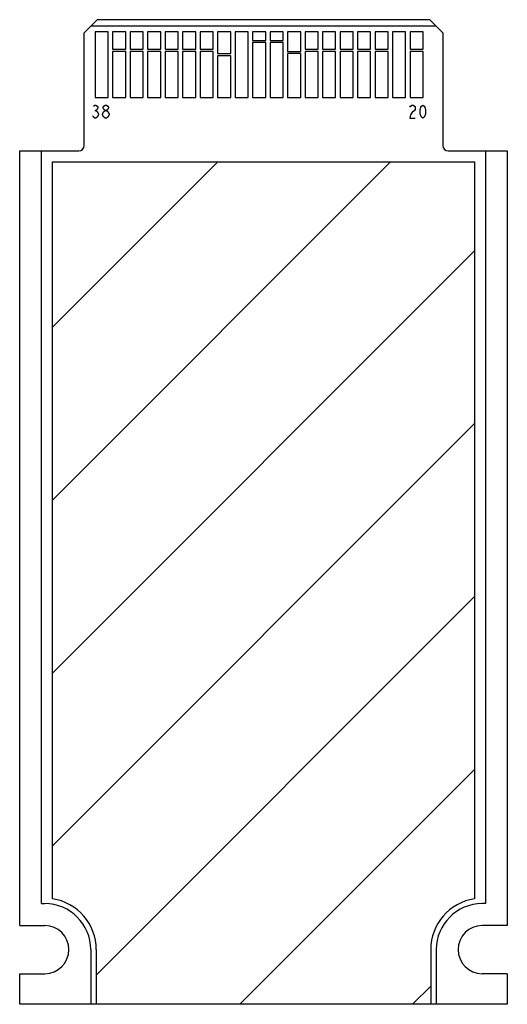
# Model space of a CAD drawing. Extents: x 0 to 44.6, y 0 to 90.
import ezdxf

# ---------------------------------------------------------------- set-up
doc = ezdxf.new("R2010")
doc.units = 0
doc.header["$LTSCALE"] = 30.734
doc.layers.get('0').update_dxf_attribs({"linetype": 'CONTINUOUS'})
for name, color, linetype in [('AXIS', 7, 'CONTINUOUS'), ('COSMETICS', 7, 'CONTINUOUS'), ('CURVES', 7, 'CONTINUOUS')]:
    doc.layers.add(name, color=color, linetype=linetype)

msp = doc.modelspace()

# ---------------------------------------------------------------- linework, layer by layer
at = {"color": 7, "linetype": 'CONTINUOUS'}
for p, q in [((5.9, 88.8), (7.1, 90)), ((37.5, 90), (7.1, 90)), ((38.7, 88.8), (37.5, 90)), ((38.1, 89.4), (6.5, 89.4)), ((5.9, 78.5), (5.9, 88.8)), ((6.9, 88.9), (6.9, 82.9)), ((8.1, 88.9), (6.9, 88.9)), ((8.1, 82.9), (8.1, 88.9)), ((8.5, 88.9), (8.5, 87.3)), ((9.7, 88.9), (8.5, 88.9)), ((9.7, 87.3), (9.7, 88.9)), ((10.1, 88.9), (10.1, 87.3)), ((11.3, 88.9), (10.1, 88.9)), ((11.3, 87.3), (11.3, 88.9)), ((11.7, 88.9), (11.7, 87.3)), ((12.9, 88.9), (11.7, 88.9)), ((12.9, 87.3), (12.9, 88.9)), ((13.3, 88.9), (13.3, 87.3)), ((14.5, 88.9), (13.3, 88.9)), ((14.5, 87.3), (14.5, 88.9)), ((14.9, 88.9), (14.9, 87.3)), ((16.1, 88.9), (14.9, 88.9)), ((16.1, 87.3), (16.1, 88.9)), ((16.5, 88.9), (16.5, 87.3)), ((17.7, 88.9), (16.5, 88.9)), ((17.7, 87.3), (17.7, 88.9)), ((18.1, 88.9), (18.1, 86.9)), ((19.3, 88.9), (18.1, 88.9)), ((19.3, 86.9), (19.3, 88.9)), ((19.7, 88.9), (19.7, 82.9)), ((20.9, 88.9), (19.7, 88.9)), ((20.9, 82.9), (20.9, 88.9)), ((21.3, 88.9), (21.3, 88.1)), ((22.5, 88.9), (21.3, 88.9)), ((22.5, 88.1), (22.5, 88.9)), ((22.9, 88.9), (22.9, 88.1)), ((24.1, 88.9), (22.9, 88.9)), ((24.1, 88.1), (24.1, 88.9)), ((24.5, 88.9), (24.5, 87.1)), ((25.7, 88.9), (24.5, 88.9)), ((25.7, 87.1), (25.7, 88.9)), ((26.1, 88.9), (26.1, 87.3)), ((27.3, 88.9), (26.1, 88.9)), ((27.3, 87.3), (27.3, 88.9)), ((27.7, 88.9), (27.7, 87.3)), ((28.9, 88.9), (27.7, 88.9)), ((28.9, 87.3), (28.9, 88.9)), ((29.3, 88.9), (29.3, 87.3)), ((30.5, 88.9), (29.3, 88.9)), ((30.5, 87.3), (30.5, 88.9)), ((30.9, 88.9), (30.9, 87.3)), ((32.1, 88.9), (30.9, 88.9)), ((32.1, 87.3), (32.1, 88.9)), ((32.5, 88.9), (32.5, 87.3)), ((33.7, 88.9), (32.5, 88.9)), ((33.7, 87.3), (33.7, 88.9)), ((34.1, 88.9), (34.1, 82.9)), ((35.3, 88.9), (34.1, 88.9)), ((35.3, 82.9), (35.3, 88.9)), ((35.7, 88.9), (35.7, 87.3)), ((36.9, 88.9), (35.7, 88.9)), ((36.9, 87.3), (36.9, 88.9)), ((38.7, 88.8), (38.7, 78.5)), ((21.3, 88.1), (22.5, 88.1)), ((21.3, 87.9), (21.3, 82.9)), ((22.5, 87.9), (21.3, 87.9)), ((22.5, 82.9), (22.5, 87.9)), ((22.9, 88.1), (24.1, 88.1)), ((22.9, 87.9), (22.9, 82.9)), ((24.1, 87.9), (22.9, 87.9)), ((24.1, 82.9), (24.1, 87.9)), ((8.5, 87.3), (9.7, 87.3)), ((8.5, 87.1), (8.5, 82.9)), ((9.7, 87.1), (8.5, 87.1)), ((9.7, 82.9), (9.7, 87.1)), ((10.1, 87.3), (11.3, 87.3)), ((10.1, 87.1), (10.1, 82.9)), ((11.3, 87.1), (10.1, 87.1)), ((11.3, 82.9), (11.3, 87.1)), ((11.7, 87.3), (12.9, 87.3)), ((11.7, 87.1), (11.7, 82.9)), ((12.9, 87.1), (11.7, 87.1)), ((12.9, 82.9), (12.9, 87.1)), ((13.3, 87.3), (14.5, 87.3)), ((13.3, 87.1), (13.3, 82.9)), ((14.5, 87.1), (13.3, 87.1)), ((14.5, 82.9), (14.5, 87.1)), ((14.9, 87.3), (16.1, 87.3)), ((14.9, 87.1), (14.9, 82.9)), ((16.1, 87.1), (14.9, 87.1)), ((16.1, 82.9), (16.1, 87.1)), ((16.5, 87.3), (17.7, 87.3)), ((16.5, 87.1), (16.5, 82.9)), ((17.7, 87.1), (16.5, 87.1)), ((17.7, 82.9), (17.7, 87.1)), ((18.1, 86.9), (19.3, 86.9)), ((18.1, 86.7), (18.1, 82.9)), ((19.3, 86.7), (18.1, 86.7)), ((19.3, 82.9), (19.3, 86.7)), ((24.5, 87.1), (25.7, 87.1)), ((24.5, 86.9), (24.5, 82.9)), ((25.7, 86.9), (24.5, 86.9)), ((25.7, 82.9), (25.7, 86.9)), ((26.1, 87.3), (27.3, 87.3)), ((26.1, 87.1), (26.1, 82.9)), ((27.3, 87.1), (26.1, 87.1)), ((27.3, 82.9), (27.3, 87.1)), ((27.7, 87.3), (28.9, 87.3)), ((27.7, 87.1), (27.7, 82.9)), ((28.9, 87.1), (27.7, 87.1)), ((28.9, 82.9), (28.9, 87.1)), ((29.3, 87.3), (30.5, 87.3)), ((29.3, 87.1), (29.3, 82.9)), ((30.5, 87.1), (29.3, 87.1)), ((30.5, 82.9), (30.5, 87.1)), ((30.9, 87.3), (32.1, 87.3)), ((30.9, 87.1), (30.9, 82.9)), ((32.1, 87.1), (30.9, 87.1)), ((32.1, 82.9), (32.1, 87.1)), ((32.5, 87.3), (33.7, 87.3)), ((32.5, 87.1), (32.5, 82.9)), ((33.7, 87.1), (32.5, 87.1)), ((33.7, 82.9), (33.7, 87.1)), ((35.7, 87.3), (36.9, 87.3)), ((35.7, 87.1), (35.7, 82.9)), ((36.9, 87.1), (35.7, 87.1)), ((36.9, 82.9), (36.9, 87.1)), ((6.9, 82.9), (8.1, 82.9)), ((8.5, 82.9), (9.7, 82.9)), ((10.1, 82.9), (11.3, 82.9)), ((11.7, 82.9), (12.9, 82.9)), ((13.3, 82.9), (14.5, 82.9)), ((14.9, 82.9), (16.1, 82.9)), ((16.5, 82.9), (17.7, 82.9)), ((18.1, 82.9), (19.3, 82.9)), ((19.7, 82.9), (20.9, 82.9)), ((21.3, 82.9), (22.5, 82.9)), ((22.9, 82.9), (24.1, 82.9)), ((24.5, 82.9), (25.7, 82.9)), ((26.1, 82.9), (27.3, 82.9)), ((27.7, 82.9), (28.9, 82.9)), ((29.3, 82.9), (30.5, 82.9)), ((30.9, 82.9), (32.1, 82.9)), ((32.5, 82.9), (33.7, 82.9)), ((34.1, 82.9), (35.3, 82.9)), ((35.7, 82.9), (36.9, 82.9)), ((0, 78), (5.4, 78)), ((39.2, 78), (44.6, 78)), ((44.6, 0), (0, 0))]:
    msp.add_line(p, q, dxfattribs=at)
for centre, start, end in [((5.4, 78.5), 270, 0), ((39.2, 78.5), 180, 270)]:
    msp.add_arc(centre, 0.5, start, end, dxfattribs=at)
at = {"layer": 'AXIS', "color": 7, "linetype": 'CONTINUOUS'}
for p, q in [((0, 7.2), (0, 78)), ((44.6, 78), (44.6, 7.2)), ((0, 7.2), (2.3, 7.2)), ((44.6, 7.2), (42.3, 7.2)), ((0, 2.8), (2.3, 2.8)), ((0, 0), (0, 2.8)), ((44.6, 2.8), (42.3, 2.8)), ((44.6, 2.8), (44.6, 0))]:
    msp.add_line(p, q, dxfattribs=at)
for centre, start, end in [((2.3, 5), 270, 90), ((42.3, 5), 90, 270)]:
    msp.add_arc(centre, 2.2, start, end, dxfattribs=at)
at = {"layer": 'COSMETICS', "color": 7, "linetype": 'CONTINUOUS'}
for p, q in [((0, 7.2), (0, 78)), ((0, 78), (2, 78)), ((2, 9.2), (2, 78)), ((42.6, 78), (42.6, 9.2)), ((42.6, 78), (44.6, 78)), ((44.6, 78), (44.6, 7.2)), ((3, 9.648), (3, 77)), ((3, 77), (41.6, 77)), ((41.6, 77), (41.6, 9.648)), ((2, 9.2), (2.3, 9.2)), ((42.6, 9.2), (42.3, 9.2)), ((0, 7.2), (2.3, 7.2)), ((44.6, 7.2), (42.3, 7.2)), ((6.5, 5), (6.5, 0)), ((7, 5), (7, 0)), ((37.6, 5), (37.6, 0)), ((38.1, 5), (38.1, 0)), ((0, 2.8), (2.3, 2.8)), ((0, 0), (0, 2.8)), ((44.6, 2.8), (42.3, 2.8)), ((44.6, 2.8), (44.6, 0)), ((6.5, 0), (0, 0)), ((37.6, 0), (7, 0)), ((44.6, 0), (38.1, 0))]:
    msp.add_line(p, q, dxfattribs=at)
at = {"layer": 'COSMETICS', "color": 2, "linetype": 'CONTINUOUS'}
for p, q in [((3, 61.891), (18.109, 77)), ((3, 46.086), (33.914, 77)), ((3, 30.28), (41.6, 68.88)), ((3, 14.475), (41.6, 53.075)), ((7, 2.67), (41.6, 37.27)), ((20.135, 0), (41.6, 21.465)), ((35.941, 0), (37.6, 1.659))]:
    msp.add_line(p, q, dxfattribs=at)
at = {"layer": 'COSMETICS', "color": 7, "linetype": 'CONTINUOUS'}
for centre, radius, start, end in [((2.3, 5), 4.2, 0, 90), ((2.3, 5), 4.7, 0, 81.43472), ((42.3, 5), 4.7, 98.56528, 180), ((42.3, 5), 4.2, 90, 180), ((2.3, 5), 2.2, 270, 90), ((42.3, 5), 2.2, 90, 270)]:
    msp.add_arc(centre, radius, start, end, dxfattribs=at)
at = {"layer": 'CURVES', "color": 4, "linetype": 'CONTINUOUS'}
for p, q in [((6.74, 82.1), (6.86, 82.2)), ((6.86, 82.2), (6.98, 82.2)), ((6.98, 82.2), (7.1, 82.1)), ((7.1, 82.1), (7.16, 82)), ((7.16, 81.9), (7.1, 81.8)), ((7.16, 82), (7.16, 81.9)), ((7.64, 82), (7.7, 82.1)), ((7.64, 81.9), (7.64, 82)), ((7.7, 81.8), (7.64, 81.9)), ((7.7, 82.1), (7.82, 82.2)), ((7.82, 82.2), (7.94, 82.2)), ((7.94, 82.2), (8.06, 82.1)), ((8.06, 82.1), (8.12, 82)), ((8.12, 81.9), (8.06, 81.8)), ((8.12, 82), (8.12, 81.9)), ((35.68, 82), (35.74, 82.1)), ((35.74, 82.1), (35.86, 82.2)), ((35.86, 82.2), (35.98, 82.2)), ((35.98, 82.2), (36.1, 82.1)), ((36.1, 82.1), (36.16, 82)), ((36.16, 82), (36.16, 81.8)), ((36.64, 81.8), (36.7, 82)), ((36.7, 82), (36.76, 82.1)), ((36.76, 82.1), (36.88, 82.2)), ((36.88, 82.2), (37, 82.1)), ((37, 82.1), (37.06, 82)), ((37.06, 82), (37.12, 81.8)), ((6.74, 81.1), (6.68, 81.2)), ((6.86, 81), (6.74, 81.1)), ((6.86, 81.7), (6.98, 81.7)), ((6.98, 81), (6.86, 81)), ((7.1, 81.8), (6.98, 81.7)), ((6.98, 81.7), (7.1, 81.6)), ((7.1, 81.1), (6.98, 81)), ((7.1, 81.6), (7.22, 81.4)), ((7.22, 81.3), (7.1, 81.1)), ((7.22, 81.4), (7.22, 81.3)), ((7.58, 81.4), (7.7, 81.6)), ((7.58, 81.3), (7.58, 81.4)), ((7.7, 81.1), (7.58, 81.3)), ((7.82, 81.7), (7.7, 81.8)), ((7.7, 81.6), (7.82, 81.7)), ((7.82, 81), (7.7, 81.1)), ((7.82, 81.7), (7.94, 81.7)), ((7.94, 81), (7.82, 81)), ((8.06, 81.8), (7.94, 81.7)), ((7.94, 81.7), (8.06, 81.6)), ((8.06, 81.1), (7.94, 81)), ((8.06, 81.6), (8.18, 81.4)), ((8.18, 81.3), (8.06, 81.1)), ((8.18, 81.4), (8.18, 81.3)), ((35.74, 81.3), (35.68, 81)), ((35.68, 81), (36.16, 81)), ((35.86, 81.5), (35.74, 81.3)), ((36.1, 81.7), (35.86, 81.5)), ((36.16, 81.8), (36.1, 81.7)), ((36.64, 81.4), (36.64, 81.8)), ((36.7, 81.2), (36.64, 81.4)), ((36.76, 81.1), (36.7, 81.2)), ((36.88, 81), (36.76, 81.1)), ((37, 81.1), (36.88, 81)), ((37.06, 81.2), (37, 81.1)), ((37.12, 81.4), (37.06, 81.2)), ((37.12, 81.8), (37.12, 81.4))]:
    msp.add_line(p, q, dxfattribs=at)

doc.saveas('drawing.dxf')
